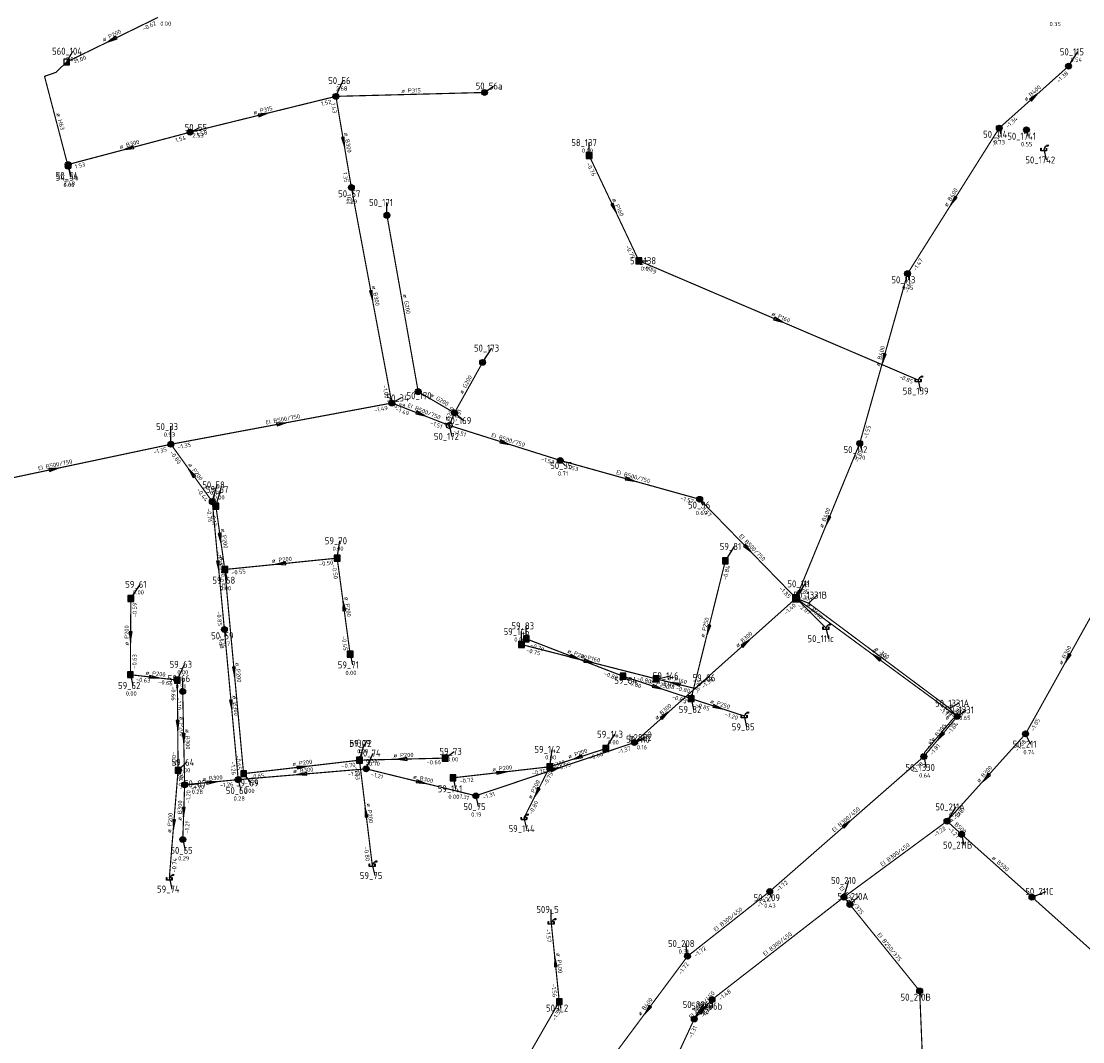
# Model space of a CAD drawing. Header units: metres. Extents: x 249000 to 255300, y 590580 to 596000.
# Tile 38 of 61: x 253081 to 253308, y 593536 to 593754. Entities that reach past the tile are written whole.
import ezdxf
from ezdxf.enums import TextEntityAlignment as Align
from ezdxf.lldxf.tags import DXFTag

# ---------------------------------------------------------------- set-up
doc = ezdxf.new("R2010")
doc.units = ezdxf.units.M
doc.header["$MEASUREMENT"] = 0
for name, pattern in [('RI-GWA', [18.45, 6, -1.8, 1.75, -1.8, 1.75, -1.8, 1.75, -1.8]), ('RI-HWA', [7.4, 5, -2.4]), ('RI-VWA', [11, 5, -3, 0, -3])]:
    doc.linetypes.add(name, pattern=pattern)
doc.layers.get('0').update_dxf_attribs({"linetype": 'CONTINUOUS'})
for name, color, linetype, lineweight in [('B-WE-RI-DRUK-G', 210, 'RI-PERS', 18), ('B-WE-RI-GWA_TRANSPORTLEIDING-G', 30, 'RI-GWA', 18), ('B-WE-RI-HWA_TRANSPORTLEIDING-G', 150, 'RI-HWA', 18), ('B-WE-RI-VWA_TRANSPORTLEIDING-G', 20, 'RI-VWA', 18)]:
    doc.layers.add(name, color=color, linetype=linetype, lineweight=lineweight)
for name, color, linetype in [('RIO-AFMETINGEN', 8, 'CONTINUOUS'), ('RIO-AFSCHOT', 7, 'CONTINUOUS'), ('RIO-BOK', 8, 'CONTINUOUS'), ('RIO-KNOOP', 7, 'CONTINUOUS'), ('RIO-KNOOPNAAM', 170, 'CONTINUOUS'), ('RIO-LEADER', 253, 'CONTINUOUS'), ('RIO-MAAIVELD', 104, 'CONTINUOUS')]:
    doc.layers.add(name, color=color, linetype=linetype)
doc.styles.add('RIO-TXT', font='isocp.shx')
tags = doc.linetypes.add('RI-PERS', pattern='A,7,-2,["P",Standard,S=1.8,R=0,X=-0.5,Y=-0.9],-2,7,-2,[102,NLCS.SHX,S=1,R=180,X=0,Y=0],-2', length=22).pattern_tags.tags
tags[6] = DXFTag(74, 10)

# ---------------------------------------------------------------- blocks, each defined once
blk = doc.blocks.new('K_IPR')
blk.add_lwpolyline([(-0.5, -0.5), (0.5, -0.5), (0.5, 0.5), (-0.5, 0.5)], close=True)
blk.add_solid([(-0.5, 0.5), (0.5, 0.5), (-0.5, -0.5), (0.5, -0.5)])
at = {"style": 'RIO-TXT', "flags": 1}
blk.add_attdef('RIOLERINGSGEBIED', text='', height=1, dxfattribs=at).set_placement((0, 0), align=Align.CENTER)
blk.add_attdef('KNOOPNAAM', text='', height=1, dxfattribs=at).set_placement((0, 0), align=Align.TOP_CENTER)
blk = doc.blocks.new('K_UTB')
blk.add_lwpolyline([(0.5, 0.15), (0.5, -0.3), (-0.5, -0.3), (-0.5, 0.15), (-0.45, 0.15), (-0.45, -0.25), (0, -0.25), (0.45, -0.25), (0.45, 0.15)], close=True)
blk.add_lwpolyline([(0.85, 0.6), (0.55, 0.65), (0.614828, 0.459583), (0.850842, 0.598937)])
blk.add_arc((0.85, -0.25), 0.85, 90, 180)
at = {"style": 'RIO-TXT', "flags": 1}
blk.add_attdef('RIOLERINGSGEBIED', text='', height=1, dxfattribs=at).set_placement((0, 0), align=Align.CENTER)
blk.add_attdef('KNOOPNAAM', text='', height=1, dxfattribs=at).set_placement((0, 0), align=Align.TOP_CENTER)
blk = doc.blocks.new('K_IPG')
blk.add_circle((0, 0), 0.5)
for points in [[(0, 0), (-0.5, 0), (-0.433013, 0.25)], [(0, 0), (-0.433013, -0.25), (-0.5, 0)], [(0, 0), (-0.433013, 0.25), (-0.25, 0.433013)], [(0, 0), (-0.25, -0.433013), (-0.433013, -0.25)], [(0, 0), (-0.25, 0.433013), (0, 0.5)], [(0, 0), (0, -0.5), (-0.25, -0.433013)], [(0, 0), (0, 0.5), (0.25, 0.433013)], [(0, 0), (0.25, 0.433013), (0.433013, 0.25)], [(0, 0), (0.433013, 0.25), (0.5, 0)], [(0, 0), (0.5, 0), (0.433013, -0.25)], [(0, 0), (0.433013, -0.25), (0.25, -0.433013)], [(0, 0), (0.25, -0.433013), (0, -0.5)]]:
    blk.add_solid(points)
at = {"style": 'RIO-TXT', "flags": 1}
blk.add_attdef('RIOLERINGSGEBIED', text='', height=1, dxfattribs=at).set_placement((0, 0), align=Align.CENTER)
blk.add_attdef('KNOOPNAAM', text='', height=1, dxfattribs=at).set_placement((0, 0), align=Align.TOP_CENTER)
blk = doc.blocks.new('K_OVL')
for points in [[(0.6, 0.6), (-0.6, 0.6), (-0.6, -0.6), (0.6, -0.6)], [(1, 1.25), (0.474823, 0.983111), (0.413034, 1.369554)]]:
    blk.add_lwpolyline(points, close=True)
blk.add_arc((0.81571, 0.439293), 0.83139, 77.193131, 168.854604)
blk.add_solid([(-0.6, 0.6), (0.6, 0.6), (-0.6, -0.6), (0.6, -0.6)])
at = {"style": 'RIO-TXT', "flags": 1}
blk.add_attdef('RIOLERINGSGEBIED', text='', height=1, dxfattribs=at).set_placement((0, 0), align=Align.CENTER)
blk.add_attdef('KNOOPNAAM', text='', height=1, dxfattribs=at).set_placement((0, 0), align=Align.TOP_CENTER)
blk = doc.blocks.new('K_FIC')
blk.add_circle((0, 0), 0.0625)
at = {"style": 'RIO-TXT', "flags": 1}
blk.add_attdef('RIOLERINGSGEBIED', text='', height=1, dxfattribs=at).set_placement((0, 0), align=Align.CENTER)
blk.add_attdef('KNOOPNAAM', text='', height=1, dxfattribs=at).set_placement((0, 0), align=Align.TOP_CENTER)
blk = doc.blocks.new('K_TEE')
for p, q in [((-0.15, 0.25), (0.15, 0.25)), ((0, -0.25), (0, 0.25))]:
    blk.add_line(p, q)
blk.add_circle((0, 0), 0.5)
at = {"style": 'RIO-TXT', "flags": 1}
blk.add_attdef('RIOLERINGSGEBIED', text='', height=1, dxfattribs=at).set_placement((0, 0), align=Align.CENTER)
blk.add_attdef('KNOOPNAAM', text='', height=1, dxfattribs=at).set_placement((0, 0), align=Align.TOP_CENTER)
blk = doc.blocks.new('K_PUN')
blk.add_lwpolyline([(0.5, 0.5), (-0.5, 0.5), (-0.5, -0.5), (0.5, -0.5)], close=True)
blk.add_solid([(-0.5, -0.5), (0.5, 0.5), (0.5, -0.5)])
at = {"style": 'RIO-TXT', "flags": 1}
blk.add_attdef('RIOLERINGSGEBIED', text='', height=1, dxfattribs=at).set_placement((0, 0), align=Align.CENTER)
blk.add_attdef('KNOOPNAAM', text='', height=1, dxfattribs=at).set_placement((0, 0), align=Align.TOP_CENTER)
blk = doc.blocks.new('L_VHR')
blk.add_lwpolyline([(-0.5, 0), (0.5, 0), (-0.5, 0.15), (-0.5, -0.15), (0.5, 0)])

msp = doc.modelspace()

# ---------------------------------------------------------------- linework, layer by layer
at = {"layer": 'B-WE-RI-DRUK-G', "const_width": 0.25}
msp.add_lwpolyline([(253091.184, 593723.328), (253086.144, 593742.592), (253088.544, 593743.424), (253090.896, 593745.664)], dxfattribs=at)
at = {"layer": 'B-WE-RI-GWA_TRANSPORTLEIDING-G', "const_width": 0.25}
for points in [[(253290.544, 593731.52), (253305.376, 593744.768)], [(253117.296, 593730.624), (253148.528, 593738.304)], [(253148.528, 593738.304), (253180.336, 593739.136)], [(253148.528, 593738.304), (253151.84, 593718.784)], [(253270.912, 593700.352), (253290.544, 593731.52)], [(253091.2, 593723.712), (253117.296, 593730.624)], [(253160.496, 593672.64), (253151.84, 593718.784)], [(253166.144, 593675.072), (253159.456, 593712.832)], [(253260.672, 593664), (253270.912, 593700.352)], [(253173.904, 593670.528), (253179.936, 593681.344)], [(253173.904, 593670.528), (253166.144, 593675.072)], [(253113.2, 593663.808), (253160.496, 593672.64)], [(253160.496, 593672.64), (253172.8, 593667.84)], [(253172.8, 593667.84), (253173.904, 593670.528)], [(253172.8, 593667.84), (253196.56, 593660.352)], [(253063.04, 593653.184), (253113.2, 593663.808)], [(253113.2, 593663.808), (253122.064, 593651.52)], [(253247.04, 593630.848), (253260.672, 593664)], [(253196.56, 593660.352), (253226.4, 593652.032)], [(253226.4, 593652.032), (253247.04, 593630.848)], [(253122.064, 593651.52), (253124.656, 593624.128)], [(253296.176, 593601.792), (253314.24, 593634.24)], [(253225.408, 593611.52), (253247.04, 593630.848)], [(253247.04, 593630.848), (253253.424, 593624.512)], [(253247.04, 593630.848), (253249.776, 593629.76)], [(253247.04, 593630.848), (253281.536, 593605.504)], [(253249.776, 593629.76), (253279.872, 593607.296)], [(253124.656, 593624.128), (253127.616, 593592)], [(253225.408, 593611.52), (253217.104, 593613.568)], [(253115.728, 593610.88), (253116.144, 593590.912)], [(253212.416, 593599.936), (253225.408, 593611.52)], [(253279.872, 593607.296), (253281.536, 593605.504)], [(253281.536, 593605.504), (253280.608, 593604.992), (253274.592, 593597.888), (253274.384, 593596.928)], [(253274.384, 593596.928), (253281.536, 593605.504)], [(253279.36, 593583.104), (253296.176, 593601.792)], [(253178.48, 593588.544), (253212.416, 593599.936)], [(253241.408, 593568.064), (253274.384, 593596.928)], [(253127.616, 593592), (253154.992, 593594.304)], [(253154.992, 593594.304), (253178.48, 593588.544)], [(253115.744, 593579.2), (253116.144, 593590.912)], [(253127.616, 593592), (253116.144, 593590.912)], [(253257.296, 593566.848), (253279.36, 593583.104)], [(253279.36, 593583.104), (253282.464, 593580.288)], [(253282.464, 593580.288), (253297.552, 593566.848)], [(253223.808, 593554.176), (253241.408, 593568.064)], [(253229.056, 593544.896), (253257.296, 593566.848)], [(253257.296, 593566.848), (253258.576, 593565.248)], [(253258.576, 593565.248), (253273.504, 593546.752)], [(253297.552, 593566.848), (253329.696, 593538.112)], [(253206.672, 593531.136), (253223.808, 593554.176)], [(253225.248, 593540.736), (253229.056, 593544.896)], [(253273.504, 593546.752), (253274.816, 593515.264)], [(253214.592, 593517.76), (253225.248, 593540.736)]]:
    msp.add_lwpolyline(points, dxfattribs=at)
at = {"layer": 'B-WE-RI-HWA_TRANSPORTLEIDING-G', "const_width": 0.25}
for points in [[(253202.736, 593725.632), (253213.392, 593703.104)], [(253213.392, 593703.104), (253273.168, 593677.568)], [(253122.832, 593650.56), (253124.736, 593636.992)], [(253124.736, 593636.992), (253148.8, 593639.424)], [(253148.8, 593639.424), (253151.568, 593618.88)], [(253231.904, 593638.848), (253224.576, 593609.344)], [(253124.736, 593636.992), (253128.768, 593593.28)], [(253104.624, 593630.784), (253104.528, 593614.464)], [(253189.296, 593622.144), (253209.984, 593614.144)], [(253188.256, 593620.928), (253217.104, 593613.568)], [(253104.528, 593614.464), (253114.576, 593613.312)], [(253114.576, 593613.312), (253114.736, 593593.984)], [(253209.984, 593614.144), (253224.576, 593609.344)], [(253224.576, 593609.344), (253235.92, 593605.632)], [(253194.32, 593594.752), (253206.304, 593598.656)], [(253128.768, 593593.28), (253153.568, 593596.16)], [(253153.568, 593596.16), (253171.936, 593596.608)], [(253153.568, 593596.16), (253156.304, 593573.76)], [(253114.736, 593593.984), (253112.864, 593570.88)], [(253173.6, 593592.384), (253194.32, 593594.752)], [(253194.32, 593594.752), (253188.784, 593583.808)], [(253196.352, 593544.448), (253194.624, 593561.408)], [(253170.384, 593499.2), (253196.352, 593544.448)]]:
    msp.add_lwpolyline(points, dxfattribs=at)
at = {"layer": 'B-WE-RI-VWA_TRANSPORTLEIDING-G', "const_width": 0.25}
msp.add_lwpolyline([(253110.416, 593755.2), (253090.896, 593745.664)], dxfattribs=at)
at = {"layer": 'RIO-LEADER'}
for p, q in [((253090.89, 593745.68), (253092.2236, 593747.9697)), ((253305.37, 593744.78), (253307.3464, 593747.8358)), ((253148.53, 593738.32), (253150.0672, 593741.6832)), ((253180.33, 593739.11), (253182.2798, 593740.5198)), ((253117.3, 593730.6), (253119.3435, 593731.6604)), ((253290.55, 593731.53), (253290.91, 593730.1865)), ((253296.37, 593731.11), (253296.73, 593729.7665)), ((253202.74, 593725.62), (253202.7397, 593728.395)), ((253300.07, 593727.01), (253300.6035, 593724.6816)), ((253091.19, 593723.34), (253091.7235, 593721.0116)), ((253091.2, 593723.71), (253091.7335, 593721.3816)), ((253151.84, 593718.8), (253152.2, 593717.4565)), ((253159.45, 593712.81), (253159.4497, 593715.585)), ((253213.39, 593703.12), (253215.3398, 593703.1102)), ((253270.92, 593700.37), (253271.28, 593699.0265)), ((253179.93, 593681.35), (253181.9064, 593684.4058)), ((253273.17, 593677.54), (253273.7035, 593675.2116)), ((253166.14, 593675.09), (253167.4736, 593674.2003)), ((253160.49, 593672.66), (253162.5335, 593673.7204)), ((253173.91, 593670.55), (253175.8864, 593668.8942)), ((253172.8, 593667.82), (253173.3335, 593665.4916)), ((253113.2, 593663.81), (253113.1995, 593667.585)), ((253260.68, 593664), (253261.04, 593662.6565)), ((253196.56, 593660.34), (253197.5973, 593659.2429)), ((253122.06, 593651.51), (253123.1114, 593655.0997)), ((253122.83, 593650.54), (253123.8814, 593654.1297)), ((253226.4, 593652.05), (253227.1095, 593650.8001)), ((253148.8, 593639.42), (253149.3335, 593643.1484)), ((253231.9, 593638.86), (253233.8764, 593641.9158)), ((253124.74, 593637.02), (253125.2735, 593634.6916)), ((253104.63, 593630.76), (253106.6064, 593633.8158)), ((253247.04, 593630.87), (253249.0164, 593633.9258)), ((253249.77, 593629.78), (253251.5669, 593631.5176)), ((253189.29, 593622.16), (253189.2897, 593624.935)), ((253253.42, 593624.51), (253253.9535, 593622.1816)), ((253124.65, 593624.14), (253125.01, 593622.7965)), ((253188.25, 593620.91), (253188.2497, 593623.685)), ((253151.57, 593618.89), (253152.1035, 593616.5616)), ((253114.57, 593613.32), (253116.1072, 593616.6832)), ((253104.53, 593614.47), (253105.0635, 593612.1416)), ((253115.73, 593610.89), (253115.7297, 593613.665)), ((253209.98, 593614.14), (253211.3136, 593613.2503)), ((253217.1, 593613.54), (253220.175, 593614.24)), ((253225.41, 593611.55), (253228.0729, 593613.7876)), ((253224.58, 593609.34), (253225.1135, 593607.0116)), ((253279.87, 593607.29), (253281.9135, 593608.3504)), ((253281.54, 593605.51), (253283.4898, 593606.9198)), ((253235.92, 593605.61), (253236.4535, 593603.2816)), ((253296.18, 593601.76), (253297.2314, 593599.5703)), ((253153.57, 593596.18), (253154.6214, 593599.7697)), ((253153.57, 593596.18), (253154.6214, 593599.7697)), ((253206.3, 593598.65), (253208.2764, 593601.7058)), ((253212.41, 593599.94), (253214.4535, 593601.0004)), ((253212.41, 593599.94), (253214.485, 593600.64)), ((253154.99, 593594.32), (253156.5272, 593597.6832)), ((253171.93, 593596.63), (253173.8798, 593598.0398)), ((253194.32, 593594.74), (253194.8535, 593598.4684)), ((253114.74, 593593.97), (253116.5369, 593595.7076)), ((253274.38, 593596.93), (253274.9135, 593594.6016)), ((253128.76, 593593.27), (253130.2972, 593591.3068)), ((253116.15, 593590.92), (253119.1783, 593591.086)), ((253127.62, 593591.98), (253128.1535, 593589.6516)), ((253173.6, 593592.36), (253174.1335, 593590.0316)), ((253178.48, 593588.55), (253179.0135, 593586.2216)), ((253279.36, 593583.1), (253281.3364, 593586.1558)), ((253188.79, 593583.83), (253189.3235, 593581.5016)), ((253115.75, 593579.18), (253116.2835, 593576.8516)), ((253282.46, 593580.31), (253282.9935, 593577.9816)), ((253156.3, 593573.78), (253156.8335, 593571.4516)), ((253112.87, 593570.89), (253113.4035, 593568.5616)), ((253257.3, 593566.82), (253258.3514, 593570.4097)), ((253241.41, 593568.06), (253241.77, 593566.7165)), ((253297.55, 593566.83), (253300.5783, 593568.064)), ((253258.58, 593565.24), (253260.3769, 593566.9776)), ((253194.63, 593561.43), (253194.6297, 593564.205)), ((253223.8, 593554.15), (253223.4393, 593556.8934)), ((253273.51, 593546.75), (253273.87, 593545.4065)), ((253196.35, 593544.43), (253196.71, 593543.0865)), ((253225.25, 593540.76), (253227.2264, 593543.8158)), ((253229.05, 593544.88), (253229.051, 593543.505))]:
    msp.add_line(p, q, dxfattribs=at)

# ---------------------------------------------------------------- block references
at = {"layer": 'RIO-AFSCHOT'}
for p, xscale, yscale, zscale, rotation in [((253100.65, 593750.455), 2, 2, 2, 206.0671999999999), ((253297.96, 593738.155), 2, 2, 2, 41.7945), ((253132.915, 593734.46), 2, 2, 2, 13.8837), ((253150.185, 593728.56), 2, 2, 2, 279.6322), ((253104.25, 593727.155), 2, 2, 2, 194.7863999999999), ((253208.065, 593714.37), 2, 2, 2, 295.3363), ((253280.735, 593715.95), 2, 2, 2, 237.7843), ((253156.165, 593695.73), 2, 2, 2, 280.6262), ((253243.28, 593690.33), 2, 2, 2, 336.8362), ((253265.8, 593682.185), 2, 2, 2, 254.2679), ((253166.645, 593670.24), 2, 2, 2, 338.5386), ((253136.845, 593668.235), 2, 2, 2, 10.5988), ((253184.68, 593664.08), 2, 2, 2, 342.527), ((253088.12, 593658.485), 2, 2, 2, 11.9859), ((253117.63, 593657.66), 2, 2, 2, 125.7716), ((253211.48, 593656.195), 2, 2, 2, 344.4755000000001), ((253253.86, 593647.435), 2, 2, 2, 247.6157), ((253123.785, 593643.78), 2, 2, 2, 278.0493), ((253236.72, 593641.46), 2, 2, 2, 314.2648), ((253123.355, 593637.825), 2, 2, 2, 275.4143), ((253136.77, 593638.22), 2, 2, 2, 185.6958999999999), ((253150.185, 593629.155), 2, 2, 2, 97.69249999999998), ((253228.24, 593624.1), 2, 2, 2, 256.0657), ((253104.58, 593622.615), 2, 2, 2, 269.6392), ((253236.225, 593621.21), 2, 2, 2, 41.7671), ((253199.635, 593618.15), 2, 2, 2, 338.8145), ((253202.675, 593617.225), 2, 2, 2, 345.6711999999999), ((253264.29, 593618.19), 2, 2, 2, 143.6850999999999), ((253305.21, 593618), 2, 2, 2, 240.9183), ((253126.75, 593615.145), 2, 2, 2, 275.2585000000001), ((253109.55, 593613.895), 2, 2, 2, 353.4664), ((253217.28, 593611.74), 2, 2, 2, 341.8027), ((253221.255, 593612.545), 2, 2, 2, 166.5343), ((253126.135, 593608.06), 2, 2, 2, 275.2849000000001), ((253218.91, 593605.745), 2, 2, 2, 41.7631), ((253230.25, 593607.475), 2, 2, 2, 341.7946), ((253114.655, 593603.645), 2, 2, 2, 270.5124), ((253281.07, 593605.265), -0.191, -0.191, -0.191, 207.5292), ((253115.94, 593600.905), 2, 2, 2, 271.2138), ((253277.96, 593601.22), 2, 2, 2, 230.15), ((253200.31, 593596.695), 2, 2, 2, 198.0736999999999), ((253141.165, 593594.725), 2, 2, 2, 6.689099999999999), ((253162.75, 593596.405), 2, 2, 2, 181.4039), ((253141.305, 593593.15), 2, 2, 2, 184.8860999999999), ((253183.96, 593593.55), 2, 2, 2, 6.5519), ((253195.445, 593594.245), 2, 2, 2, 18.5546), ((253287.77, 593592.43), 2, 2, 2, 227.9638999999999), ((253121.885, 593591.45), 2, 2, 2, 5.279500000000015), ((253166.735, 593591.435), 2, 2, 2, 346.2006999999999), ((253191.555, 593589.285), 2, 2, 2, 243.1143), ((253115.95, 593585.05), 2, 2, 2, 268.0397), ((253154.935, 593584.98), 2, 2, 2, 96.95700000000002), ((253113.805, 593582.43), 2, 2, 2, 265.3593), ((253257.895, 593582.495), 2, 2, 2, 41.2027), ((253195.49, 593552.93), 2, 2, 2, 95.78579999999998), ((253215.235, 593542.645), 2, 2, 2, 233.3284), ((253227.15, 593542.82), 2, 2, 2, 47.30890000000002)]:
    msp.add_blockref('L_VHR', p, dxfattribs=dict(at, xscale=xscale, yscale=yscale, zscale=zscale, rotation=rotation))
at = {"layer": 'RIO-KNOOP', "xscale": 1.25, "yscale": 1.25, "zscale": 1.25}
for name, p in [('K_PUN', (253090.896, 593745.664)), ('K_IPG', (253305.376, 593744.768)), ('K_IPG', (253148.528, 593738.304)), ('K_IPG', (253180.336, 593739.136)), ('K_IPG', (253290.544, 593731.52)), ('K_IPG', (253296.368, 593731.136)), ('K_IPG', (253117.296, 593730.624)), ('K_UTB', (253300.064, 593727.04)), ('K_IPR', (253202.736, 593725.632)), ('K_IPG', (253091.184, 593723.328)), ('K_IPG', (253091.2, 593723.712)), ('K_IPG', (253151.84, 593718.784)), ('K_IPG', (253159.456, 593712.832)), ('K_IPR', (253213.392, 593703.104)), ('K_IPG', (253270.912, 593700.352)), ('K_IPG', (253179.936, 593681.344)), ('K_UTB', (253273.168, 593677.568)), ('K_IPG', (253166.144, 593675.072)), ('K_IPG', (253160.496, 593672.64)), ('K_IPG', (253173.904, 593670.528)), ('K_TEE', (253172.8, 593667.84)), ('K_IPG', (253113.2, 593663.808)), ('K_IPG', (253260.672, 593664)), ('K_IPG', (253196.56, 593660.352)), ('K_IPG', (253122.064, 593651.52)), ('K_IPG', (253226.4, 593652.032)), ('K_IPR', (253122.832, 593650.56)), ('K_IPR', (253148.8, 593639.424)), ('K_IPR', (253231.904, 593638.848)), ('K_IPR', (253124.736, 593636.992)), ('K_IPR', (253104.624, 593630.784)), ('K_OVL', (253247.04, 593630.848)), ('K_FIC', (253249.776, 593629.76)), ('K_IPG', (253124.656, 593624.128)), ('K_UTB', (253253.424, 593624.512)), ('K_IPR', (253189.296, 593622.144)), ('K_IPR', (253188.256, 593620.928)), ('K_IPR', (253151.568, 593618.88)), ('K_IPR', (253104.528, 593614.464)), ('K_IPR', (253114.576, 593613.312)), ('K_IPR', (253209.984, 593614.144)), ('K_IPR', (253217.104, 593613.568)), ('K_IPG', (253115.728, 593610.88)), ('K_FIC', (253225.408, 593611.52)), ('K_IPR', (253224.576, 593609.344)), ('K_UTB', (253235.92, 593605.632)), ('K_FIC', (253279.872, 593607.296)), ('K_IPG', (253281.536, 593605.504)), ('K_IPG', (253296.176, 593601.792)), ('K_IPG', (253212.416, 593599.936)), ('K_IPG', (253212.416, 593599.936)), ('K_IPR', (253171.936, 593596.608)), ('K_IPR', (253206.304, 593598.656)), ('K_IPG', (253274.384, 593596.928)), ('K_IPR', (253153.568, 593596.16)), ('K_IPR', (253153.568, 593596.16)), ('K_IPG', (253154.992, 593594.304)), ('K_IPR', (253194.32, 593594.752)), ('K_IPR', (253114.736, 593593.984)), ('K_IPR', (253128.768, 593593.28)), ('K_IPR', (253173.6, 593592.384)), ('K_IPG', (253116.144, 593590.912)), ('K_IPG', (253127.616, 593592)), ('K_IPG', (253178.48, 593588.544)), ('K_UTB', (253188.784, 593583.808)), ('K_IPG', (253279.36, 593583.104)), ('K_IPG', (253115.744, 593579.2)), ('K_IPG', (253282.464, 593580.288)), ('K_UTB', (253156.304, 593573.76)), ('K_UTB', (253112.864, 593570.88)), ('K_IPG', (253241.408, 593568.064)), ('K_IPG', (253257.296, 593566.848)), ('K_IPG', (253258.576, 593565.248)), ('K_IPG', (253297.552, 593566.848)), ('K_UTB', (253194.624, 593561.408)), ('K_IPG', (253223.808, 593554.176)), ('K_IPG', (253273.504, 593546.752)), ('K_IPR', (253196.352, 593544.448)), ('K_IPG', (253229.056, 593544.896)), ('K_IPG', (253225.248, 593540.736))]:
    msp.add_blockref(name, p, dxfattribs=at)

# ---------------------------------------------------------------- texts
at = {"layer": 'RIO-AFMETINGEN', "style": 'RIO-TXT'}
for s, rotation, p in [('ø P200', 26.0672, (253098.7734, 593749.9885)), ('ø P315', 1.4229, (253162.5303, 593739.0679)), ('ø B400', 41.7945, (253296.2843, 593737.1934)), ('ø P315', 13.8837, (253130.9843, 593734.3948)), ('ø H63', 284.7013, (253088.6509, 593734.6204)), ('ø B300', 279.6322, (253150.2683, 593730.4916)), ('ø B300', 14.7864, (253102.3205, 593727.0593)), ('ø B400', 57.7843, (253279.389, 593714.5638)), ('ø P160', 295.3363, (253207.6239, 593716.2526)), ('ø B300', 280.6262, (253156.2232, 593697.6645)), ('ø G200', 280.0654, (253162.8695, 593695.8832)), ('ø P160', 336.8362, (253241.7068, 593691.4594)), ('ø B400', 74.2679, (253264.9028, 593680.4742)), ('ø G200', 60.8582, (253175.6503, 593674.4937)), ('ø G200', 329.7054, (253168.5956, 593674.1204)), ('EI B500/750', 338.5386, (253163.7765, 593671.7999)), ('EI B500/750', 10.5988, (253133.5863, 593668.0321)), ('ø G200', 67.8668, (253172.2726, 593667.5849)), ('EI B500/750', 342.527, (253181.7109, 593665.4402)), ('EI B500/750', 11.9859, (253084.8676, 593658.2034)), ('ø P200', 305.7716, (253116.8525, 593659.4299)), ('EI B500/750', 344.4755, (253208.4671, 593657.4552)), ('ø B400', 67.6157, (253252.7706, 593645.8397)), ('ø P200', 278.0493, (253123.9197, 593645.7081)), ('EI B500/750', 314.2648, (253234.7501, 593644.0651)), ('ø B300', 275.4143, (253123.5826, 593639.7453)), ('ø P200', 5.6959, (253134.8495, 593638.4304)), ('ø 300', 338.237, (253247.0483, 593631.2973)), ('ø P200', 277.6925, (253150.334, 593631.0824)), ('ø B600', 315.0945, (253249.1747, 593629.3091)), ('ø P200', 89.6392, (253104.1644, 593620.7272)), ('ø P250', 76.0657, (253227.3886, 593622.3637)), ('ø B300', 41.7671, (253234.549, 593620.2493)), ('ø 300', 323.6851, (253263.2285, 593619.4823)), ('ø 300', 323.2375, (253263.768, 593619.8339)), ('ø B300', 60.9183, (253303.9419, 593616.5425)), ('ø P200', 338.8145, (253198.0193, 593619.2116)), ('ø P160', 345.6712, (253200.9444, 593618.0884)), ('ø P200', 275.2585, (253126.988, 593617.0652)), ('ø P200', 353.4664, (253107.7175, 593614.5095)), ('ø P250', 341.8027, (253215.6101, 593612.714)), ('ø P160', 346.5343, (253219.5098, 593613.3758)), ('ø B300', 275.2849, (253126.3684, 593609.9802)), ('ø P250', 341.7946, (253228.5799, 593608.4481)), ('ø B300', 41.7631, (253217.2337, 593604.7842)), ('ø G300', 27.5292, (253279.2093, 593604.7452)), ('ø 300', 313.1785, (253279.8877, 593607.8554)), ('ø P200', 270.5124, (253115.0433, 593605.539)), ('ø B300', 271.2138, (253116.3053, 593602.8035)), ('ø B300', 50.15, (253276.442, 593600.0252)), ('ø P200', 1.4039, (253160.8506, 593596.7586)), ('ø P200', 18.0737, (253198.3888, 593596.4887)), ('ø P200', 6.6891, (253139.2413, 593594.9021)), ('ø P200', 6.5519, (253182.0366, 593593.7317)), ('ø B300', 18.5546, (253193.5257, 593594.0226)), ('ø B300', 5.2795, (253119.9654, 593591.6768)), ('ø B300', 4.8861, (253139.3874, 593593.3875)), ('ø B300', 346.2007, (253164.9962, 593592.2807)), ('ø B300', 47.9639, (253286.2072, 593591.2937)), ('ø P200', 63.1143, (253190.3411, 593587.7809)), ('ø B300', 88.0397, (253115.4859, 593583.1744)), ('ø P200', 276.957, (253155.1093, 593586.9058)), ('ø P200', 85.3593, (253113.2475, 593580.5785)), ('EI B300/450', 41.2027, (253255.1938, 593580.6614)), ('ø B500', 318.017, (253279.7725, 593583.2671)), ('EI B300/450', 36.4232, (253265.4852, 593573.3577)), ('ø B500', 318.2296, (253288.8653, 593575.1315)), ('EI B250/375', 309.017, (253256.2099, 593568.7987)), ('EI B300/450', 38.3011, (253229.8146, 593559.4106)), ('EI B300/450', 37.8304, (253240.3708, 593554.1786)), ('EI B250/375', 308.9247, (253264.3248, 593558.7708)), ('ø P400', 275.7858, (253195.7019, 593554.8517)), ('EI B300/450', 47.3089, (253224.6591, 593540.7093)), ('ø B400', 53.3284, (253213.7855, 593541.3678))]:
    msp.add_text(s, height=0.9, rotation=rotation, dxfattribs=at).set_placement(p)
at = {"layer": 'RIO-BOK', "style": 'RIO-TXT'}
for s, rotation, p in [('-0.62', 26.0672, (253107.3831, 593752.3144)), ('-1.00', 26.0672, (253092.6292, 593745.0846)), ('-1.38', 41.7945, (253303.254, 593741.1443)), ('1.52', 13.8837, (253145.4828, 593736.2276)), ('1.43', 279.6322, (253147.4666, 593736.8205)), ('-1.34', 41.7945, (253292.3855, 593731.4272)), ('1.54', 14.7864, (253114.2861, 593728.4598)), ('1.58', 13.8837, (253118.8738, 593729.6499)), ('-1.34', 57.7843, (253289.5173, 593727.4519)), ('1.53', 14.7864, (253092.7886, 593722.7848)), ('-0.76', 295.3363, (253202.1222, 593723.8886)), ('1.35', 279.6322, (253149.9901, 593721.9957)), ('1.27', 280.6262, (253150.8027, 593717.2823)), ('-0.79', 295.3363, (253210.5158, 593706.1846)), ('-0.79', 336.8362, (253214.0747, 593701.4139)), ('-1.47', 57.7843, (253272.7128, 593700.7768)), ('-1.47', 74.2679, (253271.0872, 593696.1671)), ('-0.85', 336.8362, (253268.996, 593677.9541)), ('-1.00', 280.6262, (253158.5019, 593676.3572)), ('-1.49', 10.5988, (253156.7962, 593670.6462)), ('-1.49', 338.5386, (253161.225, 593670.975)), ('-1.51', 67.8668, (253174.4938, 593668.5344)), ('-1.51', 338.5386, (253168.6041, 593668.0791)), ('-1.55', 74.2679, (253262.2836, 593664.8988)), ('-1.51', 342.527, (253173.6505, 593666.1902)), ('-1.35', 11.9859, (253109.5569, 593661.7075)), ('-1.35', 10.5988, (253114.7167, 593662.7713)), ('-0.80', 305.7716, (253112.906, 593661.9953)), ('-1.53', 342.527, (253192.3582, 593660.3138)), ('-1.55', 67.6157, (253260.3592, 593659.8061)), ('-1.53', 344.4755, (253197.4654, 593658.7401)), ('-0.44', 305.7716, (253118.6729, 593654.0001)), ('-1.57', 344.4755, (253222.203, 593651.8845)), ('-0.76', 275.4143, (253120.8891, 593650.0928)), ('-1.57', 314.2648, (253226.3773, 593650.2118)), ('-0.17', 278.0493, (253121.7255, 593649.0704)), ('-0.20', 278.0493, (253122.8994, 593640.7993)), ('-0.50', 5.6959, (253144.9482, 593637.7293)), ('-0.55', 5.6959, (253126.1624, 593635.8554)), ('-0.50', 277.6925, (253147.6864, 593637.9573)), ('-0.84', 76.0657, (253232.183, 593634.6693)), ('-0.55', 275.2585, (253123.5653, 593635.606)), ('-1.70', 67.6157, (253248.7369, 593631.577)), ('-1.85', 314.2648, (253243.3289, 593632.8388)), ('-0.59', 89.6392, (253105.8976, 593626.7525)), ('-1.40', 41.7671, (253244.9226, 593627.2356)), ('-2.07', 323.6851, (253247.3185, 593629.0529)), ('-0.85', 275.4143, (253122.9938, 593628.0008)), ('-1.18', 275.2849, (253123.4759, 593622.7254)), ('-0.45', 277.6925, (253149.7574, 593622.6811)), ('-0.75', 345.6712, (253189.1886, 593619.3293)), ('-0.79', 338.8145, (253190.0331, 593620.4786)), ('-0.63', 89.6392, (253105.8371, 593615.7626)), ('-0.63', 353.4664, (253105.6743, 593613.0313)), ('-0.66', 353.4664, (253110.4485, 593612.4875)), ('-0.80', 338.8145, (253205.7853, 593614.3841)), ('-0.80', 341.8027, (253210.8098, 593612.4996)), ('-0.80', 345.6712, (253212.9069, 593613.2863)), ('-0.85', 76.0657, (253226.154, 593610.2897)), ('-1.38', 41.7671, (253227.2454, 593611.4463)), ('-0.66', 270.5124, (253113.2823, 593612.008)), ('-1.38', 346.5343, (253218.0623, 593611.9737)), ('-0.80', 346.5343, (253221.2176, 593611.2202)), ('-1.10', 271.2138, (253114.4585, 593609.5624)), ('-0.85', 341.8027, (253220.3762, 593609.3612)), ('-1.38', 41.7631, (253223.2919, 593607.9154)), ('-0.85', 341.7946, (253225.4096, 593607.6995)), ('-1.77', 323.6851, (253277.5614, 593606.8517)), ('-1.77', 313.1785, (253277.8543, 593607.5371)), ('-1.20', 341.7946, (253231.7156, 593605.6297)), ('-1.64', 27.5292, (253278.5953, 593602.5069)), ('-1.64', 50.15, (253279.9751, 593601.6057)), ('-1.05', 60.9183, (253297.9478, 593602.2642)), ('-1.37', 41.7631, (253214.2454, 593599.8362)), ('-1.81', 77.3989, (253275.9315, 593597.9161)), ('-1.81', 50.15, (253276.2109, 593597.095)), ('-1.08', 47.9639, (253294.4668, 593597.9177)), ('-0.70', 270.5124, (253113.4146, 593597.9586)), ('-0.66', 18.0737, (253202.8997, 593596.1727)), ('-1.37', 18.5546, (253209.0308, 593597.4343)), ('-1.26', 275.2849, (253125.9755, 593595.8454)), ('-0.65', 275.2585, (253127.1247, 593597.1363)), ('-0.70', 6.6891, (253149.7484, 593594.4228)), ('-0.70', 1.4039, (253154.9013, 593594.9122)), ('-0.66', 1.4039, (253167.9623, 593595.2324)), ('-0.75', 18.0737, (253195.959, 593593.9074)), ('-1.78', 41.2027, (253272.2265, 593593.3164)), ('-1.20', 271.2138, (253114.7763, 593594.8918)), ('-0.70', 85.3593, (253115.7006, 593589.879)), ('-0.65', 6.6891, (253130.2024, 593592.1303)), ('-1.21', 4.8861, (253151.1142, 593592.6839)), ('-1.03', 276.957, (253152.4377, 593594.7318)), ('-1.21', 346.2007, (253155.9432, 593592.7481)), ('-0.75', 6.5519, (253190.494, 593592.992)), ('-0.75', 63.1143, (253193.6665, 593590.5869)), ('-1.20', 5.2795, (253117.5647, 593589.746)), ('-1.26', 5.2795, (253123.7559, 593590.3221)), ('-1.26', 4.8861, (253129.0258, 593590.7954)), ('-0.72', 6.5519, (253175.0397, 593591.2168)), ('-1.20', 88.0397, (253117.313, 593586.877)), ('-1.31', 346.2007, (253174.2887, 593588.2541)), ('-1.31', 18.5546, (253180.1259, 593587.7312)), ('-0.80', 63.1143, (253190.5368, 593584.4027)), ('-1.18', 47.9639, (253281.1959, 593583.1951)), ('-1.21', 88.0397, (253117.0935, 593580.4348)), ('-1.22', 36.4232, (253276.9126, 593579.6782)), ('-1.27', 318.017, (253279.4576, 593581.2643)), ('-0.80', 276.957, (253154.5373, 593577.5949)), ('-0.74', 85.3593, (253114.27, 593572.0815)), ('-1.72', 41.2027, (253243.2443, 593567.9382)), ('-1.72', 38.3011, (253239.0767, 593564.5603)), ('-1.57', 275.7858, (253193.4683, 593560.0052)), ('-1.72', 38.3011, (253225.6258, 593553.9355)), ('-1.72', 53.3284, (253222.4539, 593550.1649)), ('-1.56', 275.7858, (253194.6622, 593548.2798)), ('-1.48', 37.8304, (253230.874, 593544.6505)), ('-1.56', 60.14, (253195.486, 593540.3131)), ('-1.31', 47.3089, (253227.0868, 593540.8341)), ('-1.48', 47.3089, (253227.2929, 593541.0575)), ('-1.31', 65.1172, (253224.7466, 593536.5839))]:
    msp.add_text(s, height=0.9, rotation=rotation, dxfattribs=at).set_placement(p)
at = {"layer": 'RIO-KNOOPNAAM', "style": 'RIO-TXT'}
for s, p in [('560_104', (253087.7611, 593747.2197)), ('50_115', (253303.5214, 593747.0858)), ('50_56', (253146.8797, 593740.9332)), ('50_56a', (253178.4548, 593739.7698)), ('50_55', (253116.156, 593730.9104)), ('58_137', (253198.9147, 593727.645)), ('50_114', (253287.085, 593729.4365)), ('50_1741', (253292.2675, 593729.0165)), ('50_1742', (253296.141, 593723.9316)), ('54_54', (253088.536, 593720.2616)), ('50_54', (253088.546, 593720.6316)), ('50_57', (253149.0125, 593716.7065)), ('50_171', (253155.6247, 593714.835)), ('58_138', (253211.5148, 593702.3602)), ('50_113', (253267.455, 593698.2765)), ('50_173', (253178.0814, 593683.6558)), ('50_34', (253159.346, 593672.9704)), ('50_170', (253163.6486, 593673.4503)), ('58_139', (253269.8785, 593674.4616)), ('50_33', (253110.012, 593666.835)), ('50_169', (253172.0614, 593668.1442)), ('50_172', (253169.5085, 593664.7416)), ('50_112', (253257.215, 593661.9065)), ('50_35', (253194.4098, 593658.4929)), ('50_58', (253119.9239, 593654.3497)), ('59_67', (253120.6939, 593653.3797)), ('50_36', (253223.922, 593650.0501)), ('59_70', (253146.146, 593642.3984)), ('59_81', (253230.6889, 593641.1658)), ('59_61', (253103.4189, 593633.0658)), ('59_68', (253122.086, 593633.9416)), ('50_111', (253245.1914, 593633.1758)), ('50_1331B', (253246.4669, 593630.7676)), ('59_145', (253184.4247, 593622.935)), ('59_83', (253186.1022, 593624.185)), ('50_59', (253121.8225, 593622.0465)), ('50_111c', (253249.491, 593621.4316)), ('59_63', (253112.9197, 593615.9332)), ('59_71', (253148.916, 593615.8116)), ('50_66', (253112.5422, 593612.915)), ('59_84', (253208.1261, 593612.5003)), ('59_146', (253216.35, 593613.49)), ('59_86', (253224.8854, 593613.0376)), ('59_62', (253101.876, 593611.3916)), ('50_1331A', (253276.8135, 593607.6004)), ('59_82', (253221.926, 593606.2616)), ('50_1331', (253279.0273, 593606.1698)), ('59_85', (253233.266, 593602.5316)), ('59_143', (253204.4514, 593600.9558)), ('b2882', (253211.266, 593600.2504)), ('59_72', (253151.4339, 593599.0197)), ('b1309', (253151.4339, 593599.0197)), ('50_110', (253210.66, 593599.89)), ('50_211', (253293.4064, 593598.8203)), ('50_74', (253153.3397, 593596.9332)), ('59_73', (253170.6923, 593597.2898)), ('59_142', (253191.0285, 593597.7184)), ('59_64', (253113.3494, 593594.9576)), ('50_1330', (253270.451, 593593.8516)), ('50_87', (253115.9908, 593590.336)), ('50_60', (253124.966, 593588.9016)), ('59_69', (253127.1097, 593590.5568)), ('59_141', (253170.3085, 593589.2816)), ('50_75', (253175.826, 593585.4716)), ('50_211A', (253276.8739, 593585.4058)), ('59_144', (253185.4985, 593580.7516)), ('50_65', (253113.096, 593576.1016)), ('50_211B', (253278.531, 593577.2316)), ('59_75', (253153.646, 593570.7016)), ('50_210', (253254.5264, 593569.6597)), ('59_74', (253110.216, 593567.8116)), ('50_210A', (253255.9144, 593566.2276)), ('50_211C', (253296.1158, 593567.314)), ('50_209', (253237.945, 593565.9665)), ('509_5', (253191.4422, 593563.455)), ('50_208', (253219.6143, 593556.1434)), ('50_210B', (253269.4075, 593544.6565)), ('509_2', (253193.5225, 593542.3365)), ('50_206a', (253222.7639, 593543.0658)), ('50_206b', (253224.5885, 593542.755))]:
    msp.add_text(s, height=1.5, dxfattribs=at).set_placement(p)
at = {"layer": 'RIO-MAAIVELD', "style": 'RIO-TXT'}
for s, p in [('0.00', (253110.9235, 593753.4196)), ('0.35', (253301.31, 593753.3365)), ('0.00', (253090.6936, 593745.8197)), ('0.54', (253305.8164, 593745.6858)), ('2.68', (253148.5372, 593739.5332)), ('2.53', (253117.8135, 593729.5104)), ('0.00', (253201.2097, 593726.245)), ('0.73', (253289.38, 593728.0365)), ('0.55', (253295.2, 593727.6165)), ('2.48', (253090.2035, 593719.2316)), ('0.00', (253090.1935, 593718.8616)), ('2.29', (253150.67, 593715.3065)), ('0.00', (253213.8098, 593700.9602)), ('0.75', (253269.75, 593696.8765)), ('0.78', (253161.0035, 593671.5704)), ('0.93', (253111.6695, 593665.435)), ('0.70', (253259.51, 593660.5065)), ('0.71', (253196.0673, 593657.0929)), ('0.79', (253121.5814, 593652.9497)), ('0.00', (253122.3514, 593651.9797)), ('0.69', (253225.5795, 593648.6501)), ('0.00', (253147.8035, 593640.9984)), ('0.00', (253105.0764, 593631.6658)), ('0.00', (253123.7435, 593632.5416)), ('0.35', (253247.4864, 593631.7758)), ('0.00', (253186.7197, 593621.535)), ('0.57', (253123.48, 593620.6465)), ('0.00', (253114.5772, 593614.5332)), ('0.00', (253150.5735, 593614.4116)), ('0.00', (253103.5335, 593609.9916)), ('0.51', (253114.1997, 593611.515)), ('0.00', (253218.645, 593612.09)), ('0.65', (253281.9598, 593604.7698)), ('0.00', (253206.7464, 593599.5558)), ('0.00', (253153.0914, 593597.6197)), ('0.00', (253193.3235, 593596.3184)), ('0.16', (253212.955, 593598.49)), ('0.74', (253295.7014, 593597.4203)), ('0.33', (253154.9972, 593595.5332)), ('0.00', (253172.3498, 593595.8898)), ('0.00', (253115.0069, 593593.5576)), ('0.64', (253273.3835, 593592.4516)), ('0.28', (253117.6483, 593588.936)), ('0.28', (253126.6235, 593587.5016)), ('0.00', (253128.7672, 593589.1568)), ('0.00', (253172.6035, 593587.8816)), ('0.19', (253177.4835, 593584.0716)), ('0.79', (253279.8064, 593584.0058)), ('0.29', (253114.7535, 593574.7016)), ('0.43', (253240.24, 593564.5665)), ('0.31', (253221.9093, 593554.7434)), ('-0.04', (253225.3139, 593541.6658))]:
    msp.add_text(s, height=0.9, dxfattribs=at).set_placement(p)

doc.saveas('drawing.dxf')
